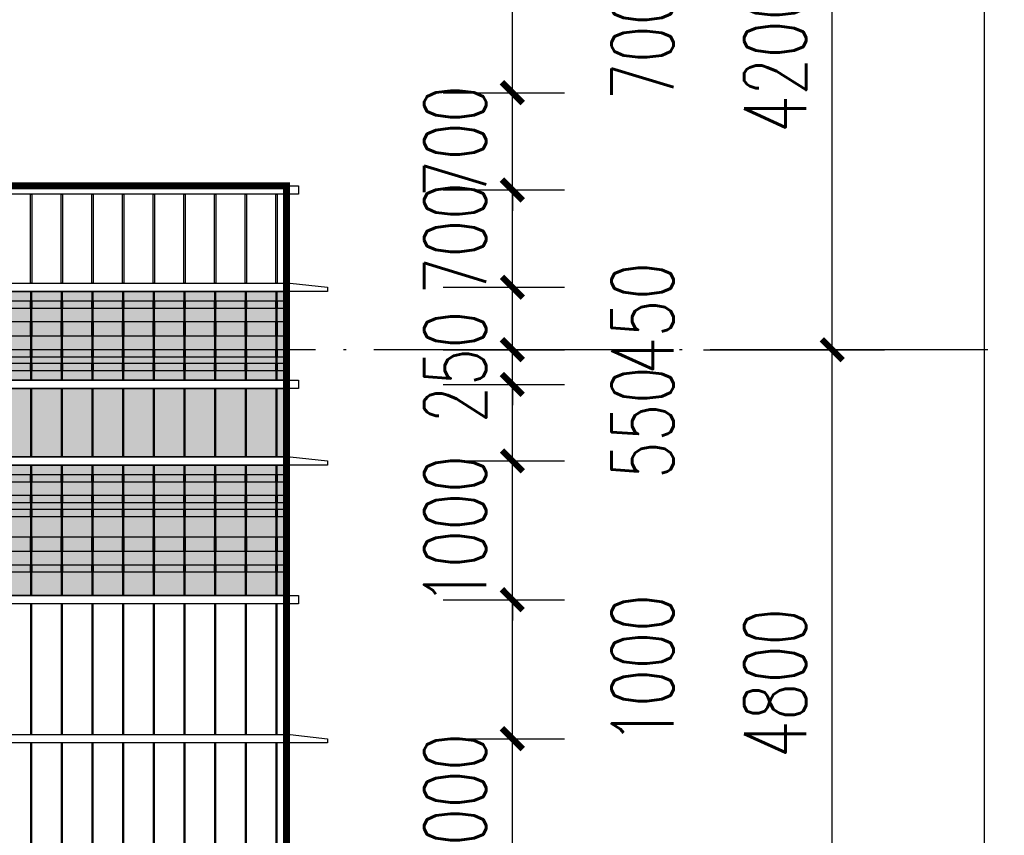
# Model space of a CAD drawing. Header units: millimetres. Extents: x 708158 to 1984082, y -168213 to -53.
# Tile 209 of 220: x 1063620 to 1070709, y -79552 to -73681. Entities that reach past the tile are written whole.
import ezdxf

# ---------------------------------------------------------------- set-up
doc = ezdxf.new("R2010")
doc.units = ezdxf.units.MM
doc.header["$LTSCALE"] = 1000
doc.linetypes.add('DOTE', pattern=[2.42, 2, -0.2, 0.02, -0.2])
doc.layers.get('0').update_dxf_attribs({"color": 8})
for name, color, linetype in [('A-AXIS', 1, 'DOTE'), ('A-看线', 63, 'Continuous'), ('PUB_DIM', 3, 'Continuous'), ('WINDOW', 4, 'Continuous'), ('立面加粗', 5, 'Continuous'), ('立面填充线2 穿孔板', 105, 'Continuous'), ('立面窗户线', 21, 'Continuous')]:
    doc.layers.add(name, color=color, linetype=linetype)
doc.styles.add('_TCH_DIM_T3', font='SIMPLEX', dxfattribs={"width": 0.705882, "bigfont": 'GBCBIG'})
doc.dimstyles.new('_TCH_ARCH&&150', dxfattribs={"dimtxt": 446.25, "dimasz": 150, "dimexe": 375, "dimexo": 450, "dimgap": 189.375, "dimtad": 1, "dimdec": 0, "dimzin": 0, "dimdsep": 46, "dimtxsty": '_TCH_DIM_T3', "dimblk": 'ARCHTICK', "dimcen": 0.09, "dimclrt": 7, "dimazin": 2, "dimtfac": 1, "dimtdec": 0, "dimtix": 1, "dimtmove": 2, "dimatfit": 3, "dimfxl": 1, "dimtolj": 1, "dimtzin": 0, "dimarcsym": 0})

# ---------------------------------------------------------------- blocks, each defined once
blk = doc.blocks.new('A$C694E0BA4')
at = {"layer": 'A-看线'}
for points in [[(180.7, -130), (5, -130), (5, -180), (180.7, -180)], [(401.5, -130), (190.7, -130), (190.7, -180), (401.5, -180)], [(622.3, -130), (411.5, -130), (411.5, -180), (622.3, -180)], [(843.2, -130), (632.3, -130), (632.3, -180), (843.2, -180)], [(1064, -130), (853.2, -130), (853.2, -180), (1064, -180)], [(1284.8, -130), (1074, -130), (1074, -180), (1284.8, -180)], [(1505.7, -130), (1294.8, -130), (1294.8, -180), (1505.7, -180)], [(1726.5, -130), (1515.7, -130), (1515.7, -180), (1726.5, -180)], [(1947.3, -130), (1736.5, -130), (1736.5, -180), (1947.3, -180)], [(2168.2, -130), (1957.3, -130), (1957.3, -180), (2168.2, -180)], [(2389, -130), (2178.2, -130), (2178.2, -180), (2389, -180)], [(2610.6, -130), (2399, -130), (2399, -180), (2610.6, -180)], [(2678.2, -130), (2620.6, -130), (2620.6, -180), (2678.2, -180)], [(180.7, -280), (5, -280), (5, -380), (180.7, -380)], [(401.5, -280), (190.7, -280), (190.7, -380), (401.5, -380)], [(622.3, -280), (411.5, -280), (411.5, -380), (622.3, -380)], [(843.2, -280), (632.3, -280), (632.3, -380), (843.2, -380)], [(1064, -280), (853.2, -280), (853.2, -380), (1064, -380)], [(1284.8, -280), (1074, -280), (1074, -380), (1284.8, -380)], [(1505.7, -280), (1294.8, -280), (1294.8, -380), (1505.7, -380)], [(1726.5, -280), (1515.7, -280), (1515.7, -380), (1726.5, -380)], [(1947.3, -280), (1736.5, -280), (1736.5, -380), (1947.3, -380)], [(2168.2, -280), (1957.3, -280), (1957.3, -380), (2168.2, -380)], [(2389, -280), (2178.2, -280), (2178.2, -380), (2389, -380)], [(2610.6, -280), (2399, -280), (2399, -380), (2610.6, -380)], [(2678.2, -280), (2620.6, -280), (2620.6, -380), (2678.2, -380)], [(180.7, -480), (5, -480), (5, -530), (180.7, -530)], [(401.5, -480), (190.7, -480), (190.7, -530), (401.5, -530)], [(622.3, -480), (411.5, -480), (411.5, -530), (622.3, -530)], [(843.2, -480), (632.3, -480), (632.3, -530), (843.2, -530)], [(1064, -480), (853.2, -480), (853.2, -530), (1064, -530)], [(1284.8, -480), (1074, -480), (1074, -530), (1284.8, -530)], [(1505.7, -480), (1294.8, -480), (1294.8, -530), (1505.7, -530)], [(1726.5, -480), (1515.7, -480), (1515.7, -530), (1726.5, -530)], [(1947.3, -480), (1736.5, -480), (1736.5, -530), (1947.3, -530)], [(2168.2, -480), (1957.3, -480), (1957.3, -530), (2168.2, -530)], [(2389, -480), (2178.2, -480), (2178.2, -530), (2389, -530)], [(2610.6, -480), (2399, -480), (2399, -530), (2610.6, -530)], [(2678.2, -480), (2620.6, -480), (2620.6, -530), (2678.2, -530)], [(180.7, -580), (5, -580), (5, -630), (180.7, -630)], [(401.5, -580), (190.7, -580), (190.7, -630), (401.5, -630)], [(622.3, -580), (411.5, -580), (411.5, -630), (622.3, -630)], [(843.2, -580), (632.3, -580), (632.3, -630), (843.2, -630)], [(1064, -580), (853.2, -580), (853.2, -630), (1064, -630)], [(1284.8, -580), (1074, -580), (1074, -630), (1284.8, -630)], [(1505.7, -580), (1294.8, -580), (1294.8, -630), (1505.7, -630)], [(1726.5, -580), (1515.7, -580), (1515.7, -630), (1726.5, -630)], [(1947.3, -580), (1736.5, -580), (1736.5, -630), (1947.3, -630)], [(2168.2, -580), (1957.3, -580), (1957.3, -630), (2168.2, -630)], [(2389, -580), (2178.2, -580), (2178.2, -630), (2389, -630)], [(2610.6, -580), (2399, -580), (2399, -630), (2610.6, -630)], [(2678.2, -580), (2620.6, -580), (2620.6, -630), (2678.2, -630)], [(180.7, -1380), (5, -1380), (5, -1430), (180.7, -1430)], [(401.5, -1380), (190.7, -1380), (190.7, -1430), (401.5, -1430)], [(622.3, -1380), (411.5, -1380), (411.5, -1430), (622.3, -1430)], [(843.2, -1380), (632.3, -1380), (632.3, -1430), (843.2, -1430)], [(1064, -1380), (853.2, -1380), (853.2, -1430), (1064, -1430)], [(1284.8, -1380), (1074, -1380), (1074, -1430), (1284.8, -1430)], [(1505.7, -1380), (1294.8, -1380), (1294.8, -1430), (1505.7, -1430)], [(1726.5, -1380), (1515.7, -1380), (1515.7, -1430), (1726.5, -1430)], [(1947.3, -1380), (1736.5, -1380), (1736.5, -1430), (1947.3, -1430)], [(2168.2, -1380), (1957.3, -1380), (1957.3, -1430), (2168.2, -1430)], [(2389, -1380), (2178.2, -1380), (2178.2, -1430), (2389, -1430)], [(2610.6, -1380), (2399, -1380), (2399, -1430), (2610.6, -1430)], [(2678.2, -1380), (2620.6, -1380), (2620.6, -1430), (2678.2, -1430)], [(180.7, -1530), (5, -1530), (5, -1580), (180.7, -1580)], [(401.5, -1530), (190.7, -1530), (190.7, -1580), (401.5, -1580)], [(622.3, -1530), (411.5, -1530), (411.5, -1580), (622.3, -1580)], [(843.2, -1530), (632.3, -1530), (632.3, -1580), (843.2, -1580)], [(1064, -1530), (853.2, -1530), (853.2, -1580), (1064, -1580)], [(1284.8, -1530), (1074, -1530), (1074, -1580), (1284.8, -1580)], [(1505.7, -1530), (1294.8, -1530), (1294.8, -1580), (1505.7, -1580)], [(1726.5, -1530), (1515.7, -1530), (1515.7, -1580), (1726.5, -1580)], [(1947.3, -1530), (1736.5, -1530), (1736.5, -1580), (1947.3, -1580)], [(2168.2, -1530), (1957.3, -1530), (1957.3, -1580), (2168.2, -1580)], [(2389, -1530), (2178.2, -1530), (2178.2, -1580), (2389, -1580)], [(2610.6, -1530), (2399, -1530), (2399, -1580), (2610.6, -1580)], [(2678.2, -1530), (2620.6, -1530), (2620.6, -1580), (2678.2, -1580)], [(180.7, -1630), (5, -1630), (5, -1680), (180.7, -1680)], [(401.5, -1630), (190.7, -1630), (190.7, -1680), (401.5, -1680)], [(622.3, -1630), (411.5, -1630), (411.5, -1680), (622.3, -1680)], [(843.2, -1630), (632.3, -1630), (632.3, -1680), (843.2, -1680)], [(1064, -1630), (853.2, -1630), (853.2, -1680), (1064, -1680)], [(1284.8, -1630), (1074, -1630), (1074, -1680), (1284.8, -1680)], [(1505.7, -1630), (1294.8, -1630), (1294.8, -1680), (1505.7, -1680)], [(1726.5, -1630), (1515.7, -1630), (1515.7, -1680), (1726.5, -1680)], [(1947.3, -1630), (1736.5, -1630), (1736.5, -1680), (1947.3, -1680)], [(2168.2, -1630), (1957.3, -1630), (1957.3, -1680), (2168.2, -1680)], [(2389, -1630), (2178.2, -1630), (2178.2, -1680), (2389, -1680)], [(2610.6, -1630), (2399, -1630), (2399, -1680), (2610.6, -1680)], [(2678.2, -1630), (2620.6, -1630), (2620.6, -1680), (2678.2, -1680)], [(180.7, -1830), (5, -1830), (5, -1930), (180.7, -1930)], [(401.5, -1830), (190.7, -1830), (190.7, -1930), (401.5, -1930)], [(622.3, -1830), (411.5, -1830), (411.5, -1930), (622.3, -1930)], [(843.2, -1830), (632.3, -1830), (632.3, -1930), (843.2, -1930)], [(1064, -1830), (853.2, -1830), (853.2, -1930), (1064, -1930)], [(1284.8, -1830), (1074, -1830), (1074, -1930), (1284.8, -1930)], [(1505.7, -1830), (1294.8, -1830), (1294.8, -1930), (1505.7, -1930)], [(1726.5, -1830), (1515.7, -1830), (1515.7, -1930), (1726.5, -1930)], [(1947.3, -1830), (1736.5, -1830), (1736.5, -1930), (1947.3, -1930)], [(2168.2, -1830), (1957.3, -1830), (1957.3, -1930), (2168.2, -1930)], [(2389, -1830), (2178.2, -1830), (2178.2, -1930), (2389, -1930)], [(2610.6, -1830), (2399, -1830), (2399, -1930), (2610.6, -1930)], [(2678.2, -1830), (2620.6, -1830), (2620.6, -1930), (2678.2, -1930)], [(180.7, -2030), (5, -2030), (5, -2080), (180.7, -2080)], [(401.5, -2030), (190.7, -2030), (190.7, -2080), (401.5, -2080)], [(622.3, -2030), (411.5, -2030), (411.5, -2080), (622.3, -2080)], [(843.2, -2030), (632.3, -2030), (632.3, -2080), (843.2, -2080)], [(1064, -2030), (853.2, -2030), (853.2, -2080), (1064, -2080)], [(1284.8, -2030), (1074, -2030), (1074, -2080), (1284.8, -2080)], [(1505.7, -2030), (1294.8, -2030), (1294.8, -2080), (1505.7, -2080)], [(1726.5, -2030), (1515.7, -2030), (1515.7, -2080), (1726.5, -2080)], [(1947.3, -2030), (1736.5, -2030), (1736.5, -2080), (1947.3, -2080)], [(2168.2, -2030), (1957.3, -2030), (1957.3, -2080), (2168.2, -2080)], [(2389, -2030), (2178.2, -2030), (2178.2, -2080), (2389, -2080)], [(2610.6, -2030), (2399, -2030), (2399, -2080), (2610.6, -2080)], [(2678.2, -2030), (2620.6, -2030), (2620.6, -2080), (2678.2, -2080)]]:
    blk.add_lwpolyline(points, close=True, dxfattribs=at)
at = {"layer": 'WINDOW'}
for points in [[(190.7, -60), (180.7, -60), (180.7, -700), (190.7, -700)], [(411.5, -60), (401.5, -60), (401.5, -700), (411.5, -700)], [(632.3, -60), (622.3, -60), (622.3, -700), (632.3, -700)], [(853.2, -60), (843.2, -60), (843.2, -700), (853.2, -700)], [(1074, -60), (1064, -60), (1064, -700), (1074, -700)], [(1294.8, -60), (1284.8, -60), (1284.8, -700), (1294.8, -700)], [(1515.7, -60), (1505.7, -60), (1505.7, -700), (1515.7, -700)], [(1736.5, -60), (1726.5, -60), (1726.5, -700), (1736.5, -700)], [(1957.3, -60), (1947.3, -60), (1947.3, -700), (1957.3, -700)], [(2178.2, -60), (2168.2, -60), (2168.2, -700), (2178.2, -700)], [(2399, -60), (2389, -60), (2389, -700), (2399, -700)], [(2620.6, -60), (2610.6, -60), (2610.6, -700), (2620.6, -700)], [(2688.2, -60), (2678.2, -60), (2678.2, -700), (2688.2, -700)], [(190.7, -760), (180.7, -760), (180.7, -1250), (190.7, -1250)], [(411.5, -760), (401.5, -760), (401.5, -1250), (411.5, -1250)], [(632.3, -760), (622.3, -760), (622.3, -1250), (632.3, -1250)], [(853.2, -760), (843.2, -760), (843.2, -1250), (853.2, -1250)], [(1074, -760), (1064, -760), (1064, -1250), (1074, -1250)], [(1294.8, -760), (1284.8, -760), (1284.8, -1250), (1294.8, -1250)], [(1515.7, -760), (1505.7, -760), (1505.7, -1250), (1515.7, -1250)], [(1736.5, -760), (1726.5, -760), (1726.5, -1250), (1736.5, -1250)], [(1957.3, -760), (1947.3, -760), (1947.3, -1250), (1957.3, -1250)], [(2178.2, -760), (2168.2, -760), (2168.2, -1250), (2178.2, -1250)], [(2399, -760), (2389, -760), (2389, -1250), (2399, -1250)], [(2620.6, -760), (2610.6, -760), (2610.6, -1250), (2620.6, -1250)], [(2688.2, -760), (2678.2, -760), (2678.2, -1250), (2688.2, -1250)], [(190.7, -1310), (180.7, -1310), (180.7, -2250), (190.7, -2250)], [(411.5, -1310), (401.5, -1310), (401.5, -2250), (411.5, -2250)], [(632.3, -1310), (622.3, -1310), (622.3, -2250), (632.3, -2250)], [(853.2, -1310), (843.2, -1310), (843.2, -2250), (853.2, -2250)], [(1074, -1310), (1064, -1310), (1064, -2250), (1074, -2250)], [(1294.8, -1310), (1284.8, -1310), (1284.8, -2250), (1294.8, -2250)], [(1515.7, -1310), (1505.7, -1310), (1505.7, -2250), (1515.7, -2250)], [(1736.5, -1310), (1726.5, -1310), (1726.5, -2250), (1736.5, -2250)], [(1957.3, -1310), (1947.3, -1310), (1947.3, -2250), (1957.3, -2250)], [(2178.2, -1310), (2168.2, -1310), (2168.2, -2250), (2178.2, -2250)], [(2399, -1310), (2389, -1310), (2389, -2250), (2399, -2250)], [(2620.6, -1310), (2610.6, -1310), (2610.6, -2250), (2620.6, -2250)], [(2688.2, -1310), (2678.2, -1310), (2678.2, -2250), (2688.2, -2250)], [(190.7, -2310), (180.7, -2310), (180.7, -3250), (190.7, -3250)], [(411.5, -2310), (401.5, -2310), (401.5, -3250), (411.5, -3250)], [(632.3, -2310), (622.3, -2310), (622.3, -3250), (632.3, -3250)], [(853.2, -2310), (843.2, -2310), (843.2, -3250), (853.2, -3250)], [(1074, -2310), (1064, -2310), (1064, -3250), (1074, -3250)], [(1294.8, -2310), (1284.8, -2310), (1284.8, -3250), (1294.8, -3250)], [(1515.7, -2310), (1505.7, -2310), (1505.7, -3250), (1515.7, -3250)], [(1736.5, -2310), (1726.5, -2310), (1726.5, -3250), (1736.5, -3250)], [(1957.3, -2310), (1947.3, -2310), (1947.3, -3250), (1957.3, -3250)], [(2178.2, -2310), (2168.2, -2310), (2168.2, -3250), (2178.2, -3250)], [(2399, -2310), (2389, -2310), (2389, -3250), (2399, -3250)], [(2620.6, -2310), (2610.6, -2310), (2610.6, -3250), (2620.6, -3250)], [(2688.2, -2310), (2678.2, -2310), (2678.2, -3250), (2688.2, -3250)], [(190.7, -3310), (180.7, -3310), (180.7, -4250), (190.7, -4250)], [(411.5, -3310), (401.5, -3310), (401.5, -4250), (411.5, -4250)], [(632.3, -3310), (622.3, -3310), (622.3, -4250), (632.3, -4250)], [(853.2, -3310), (843.2, -3310), (843.2, -4250), (853.2, -4250)], [(1074, -3310), (1064, -3310), (1064, -4250), (1074, -4250)], [(1294.8, -3310), (1284.8, -3310), (1284.8, -4250), (1294.8, -4250)], [(1515.7, -3310), (1505.7, -3310), (1505.7, -4250), (1515.7, -4250)], [(1736.5, -3310), (1726.5, -3310), (1726.5, -4250), (1736.5, -4250)], [(1957.3, -3310), (1947.3, -3310), (1947.3, -4250), (1957.3, -4250)], [(2178.2, -3310), (2168.2, -3310), (2168.2, -4250), (2178.2, -4250)], [(2399, -3310), (2389, -3310), (2389, -4250), (2399, -4250)], [(2620.6, -3310), (2610.6, -3310), (2610.6, -4250), (2620.6, -4250)], [(2688.2, -3310), (2678.2, -3310), (2678.2, -4250), (2688.2, -4250)], [(190.7, -4310), (180.7, -4310), (180.7, -4950), (190.7, -4950)], [(411.5, -4310), (401.5, -4310), (401.5, -4950), (411.5, -4950)], [(632.3, -4310), (622.3, -4310), (622.3, -4950), (632.3, -4950)], [(853.2, -4310), (843.2, -4310), (843.2, -4950), (853.2, -4950)], [(1074, -4310), (1064, -4310), (1064, -4950), (1074, -4950)], [(1294.8, -4310), (1284.8, -4310), (1284.8, -4950), (1294.8, -4950)], [(1515.7, -4310), (1505.7, -4310), (1505.7, -4950), (1515.7, -4950)], [(1736.5, -4310), (1726.5, -4310), (1726.5, -4950), (1736.5, -4950)], [(1957.3, -4310), (1947.3, -4310), (1947.3, -4950), (1957.3, -4950)], [(2178.2, -4310), (2168.2, -4310), (2168.2, -4950), (2178.2, -4950)], [(2399, -4310), (2389, -4310), (2389, -4950), (2399, -4950)], [(2620.6, -4310), (2610.6, -4310), (2610.6, -4950), (2620.6, -4950)], [(2688.2, -4310), (2678.2, -4310), (2678.2, -4950), (2688.2, -4950)]]:
    blk.add_lwpolyline(points, close=True, dxfattribs=at)
at = {"layer": '立面窗户线'}
for points in [[(0, 0), (2683.2, 0), (2713.2, 0), (2983.2, -30), (2983.2, -60), (2683.2, -60), (0, -60)], [(0, -700), (2683.2, -700), (2773.2, -700), (2773.2, -760), (2683.2, -760), (0, -760)], [(0, -1250), (2683.2, -1250), (2713.2, -1250), (2983.2, -1280), (2983.2, -1310), (2683.2, -1310), (0, -1310)], [(0, -2250), (2683.2, -2250), (2773.2, -2250), (2773.2, -2310), (2683.2, -2310), (0, -2310)], [(0, -3250), (2683.2, -3250), (2713.2, -3250), (2983.2, -3280), (2983.2, -3310), (2683.2, -3310), (0, -3310)], [(0, -4250), (2683.2, -4250), (2713.2, -4250), (2983.2, -4280), (2983.2, -4310), (2683.2, -4310), (0, -4310)], [(0, -4950), (2683.2, -4950), (2773.2, -4950), (2773.2, -5010), (2683.2, -5010), (0, -5010)]]:
    blk.add_lwpolyline(points, dxfattribs=at)
blk = doc.blocks.new('A$C748eb6d2')
at = {"layer": 'WINDOW'}
for points in [[(805, -60), (815, -60), (815, -700), (805, -700)], [(2905, -60), (2915, -60), (2915, -700), (2905, -700)], [(3555, -60), (3565, -60), (3565, -700), (3555, -700)], [(3961.5, -60), (3971.5, -60), (3971.5, -700), (3961.5, -700)], [(4182.3, -60), (4192.3, -60), (4192.3, -700), (4182.3, -700)], [(4403.2, -60), (4413.2, -60), (4413.2, -700), (4403.2, -700)], [(4624, -60), (4634, -60), (4634, -700), (4624, -700)], [(4844.8, -60), (4854.8, -60), (4854.8, -700), (4844.8, -700)], [(5065.7, -60), (5075.7, -60), (5075.7, -700), (5065.7, -700)], [(5286.5, -60), (5296.5, -60), (5296.5, -700), (5286.5, -700)], [(5507.3, -60), (5517.3, -60), (5517.3, -700), (5507.3, -700)], [(5728.2, -60), (5738.2, -60), (5738.2, -700), (5728.2, -700)], [(5949, -60), (5959, -60), (5959, -700), (5949, -700)], [(6170.6, -60), (6180.6, -60), (6180.6, -700), (6170.6, -700)], [(6238.2, -60), (6248.2, -60), (6248.2, -700), (6238.2, -700)]]:
    blk.add_lwpolyline(points, close=True, dxfattribs=at)
at = {"layer": '立面窗户线'}
for points in [[(-90, 0), (3560, 0), (3650, 0), (3650, -60), (3560, -60), (-90, -60)], [(3560, 0), (6243.2, 0), (6333.2, 0), (6333.2, -60), (6243.2, -60), (3560, -60)]]:
    blk.add_lwpolyline(points, dxfattribs=at)
blk = doc.blocks.new('A$C86bb16c2')
at = {"layer": '立面填充线2 穿孔板'}
for points in [[(305, -30), (30028.2, -30), (30028.2, -670), (305, -670)], [(305, -730), (30038.2, -730), (30038.2, -1220), (305, -1220)], [(305, -1280), (30028.2, -1280), (30028.2, -2220), (305, -2220)]]:
    blk.add_hatch(color=256, dxfattribs=at).paths.add_polyline_path(points)
at = {"layer": 'A-看线'}
for points in [[(305, -30), (30028.2, -30), (30028.2, -670), (305, -670)], [(305, -730), (30038.2, -730), (30038.2, -1220), (305, -1220)], [(305, -1280), (30028.2, -1280), (30028.2, -2220), (305, -2220)]]:
    blk.add_lwpolyline(points, close=True, dxfattribs=at)
for name, p in [('A$C748eb6d2', (23790, 730)), ('A$C694E0BA4', (27350, 30))]:
    blk.add_blockref(name, p)
blk = doc.blocks.new('_ArchTick')
at = {"color": 0, "linetype": 'ByBlock', "const_width": 0.3}
blk.add_lwpolyline([(-0.5, -0.5), (0.5, 0.5)], dxfattribs=at)
blk = doc.blocks.new('*D271')
at = {"layer": 'Defpoints', "color": 0, "transparency": 16777216}
for p in [(1066219.5, -78856.7), (1067167.2, -78856.7), (1066219.5, -79856.7)]:
    blk.add_point(p, dxfattribs=at)
at = {"layer": 'PUB_DIM', "color": 0, "lineweight": -2, "transparency": 16777216}
for p, q in [((1067167.2, -78856.7), (1067167.2, -78706.7)), ((1066669.5, -78856.7), (1067542.2, -78856.7)), ((1067167.2, -79856.7), (1067167.2, -78856.7)), ((1066669.5, -79856.7), (1067542.2, -79856.7)), ((1067167.2, -79856.7), (1067167.2, -80006.7))]:
    blk.add_line(p, q, dxfattribs=at)
at = {"layer": 'PUB_DIM', "color": 0, "lineweight": -2, "transparency": 16777216, "xscale": 150, "yscale": 150, "zscale": 150}
for p, rotation in [((1067167.2, -78856.7), 270), ((1067167.2, -79856.7), 90)]:
    blk.add_blockref('_ArchTick', p, dxfattribs=dict(at, rotation=rotation))
at = {"layer": 'PUB_DIM', "color": 7, "transparency": 16777216, "insert": (1066754.7, -79356.7), "char_height": 446.25, "attachment_point": 5, "rotation": 90, "style": '_TCH_DIM_T3'}
blk.add_mtext('\\A1;1000', dxfattribs=at)
blk = doc.blocks.new('*D272')
at = {"layer": 'Defpoints', "color": 0, "transparency": 16777216}
for p in [(1066219.5, -77856.7), (1067167.2, -77856.7), (1066219.5, -78856.7)]:
    blk.add_point(p, dxfattribs=at)
at = {"layer": 'PUB_DIM', "color": 0, "lineweight": -2, "transparency": 16777216}
for p, q in [((1066669.5, -77856.7), (1067542.2, -77856.7)), ((1067167.2, -78856.7), (1067167.2, -77856.7)), ((1066669.5, -78856.7), (1067542.2, -78856.7))]:
    blk.add_line(p, q, dxfattribs=at)
at = {"layer": 'PUB_DIM', "color": 0, "lineweight": -2, "transparency": 16777216, "xscale": 150, "yscale": 150, "zscale": 150}
for p, rotation in [((1067167.2, -77856.7), 90), ((1067167.2, -78856.7), 270)]:
    blk.add_blockref('_ArchTick', p, dxfattribs=dict(at, rotation=rotation))
at = {"layer": 'PUB_DIM', "color": 7, "transparency": 16777216, "insert": (1068104.7, -78356.7), "char_height": 446.25, "attachment_point": 5, "rotation": 90, "style": '_TCH_DIM_T3'}
blk.add_mtext('\\A1;1000', dxfattribs=at)
blk = doc.blocks.new('*D273')
at = {"layer": 'Defpoints', "color": 0, "transparency": 16777216}
for p in [(1066219.5, -76856.7), (1067167.2, -76856.7), (1066219.5, -77856.7)]:
    blk.add_point(p, dxfattribs=at)
at = {"layer": 'PUB_DIM', "color": 0, "lineweight": -2, "transparency": 16777216}
for p, q in [((1067167.2, -76856.7), (1067167.2, -76706.7)), ((1066669.5, -76856.7), (1067542.2, -76856.7)), ((1067167.2, -77856.7), (1067167.2, -76856.7)), ((1066669.5, -77856.7), (1067542.2, -77856.7)), ((1067167.2, -77856.7), (1067167.2, -78006.7))]:
    blk.add_line(p, q, dxfattribs=at)
at = {"layer": 'PUB_DIM', "color": 0, "lineweight": -2, "transparency": 16777216, "xscale": 150, "yscale": 150, "zscale": 150}
for p, rotation in [((1067167.2, -76856.7), 270), ((1067167.2, -77856.7), 90)]:
    blk.add_blockref('_ArchTick', p, dxfattribs=dict(at, rotation=rotation))
at = {"layer": 'PUB_DIM', "color": 7, "transparency": 16777216, "insert": (1066754.7, -77356.7), "char_height": 446.25, "attachment_point": 5, "rotation": 90, "style": '_TCH_DIM_T3'}
blk.add_mtext('\\A1;1000', dxfattribs=at)
blk = doc.blocks.new('*D274')
at = {"layer": 'Defpoints', "color": 0, "transparency": 16777216}
for p in [(1066219.5, -76306.7), (1067167.2, -76306.7), (1066219.5, -76856.7)]:
    blk.add_point(p, dxfattribs=at)
at = {"layer": 'PUB_DIM', "color": 0, "lineweight": -2, "transparency": 16777216}
for p, q in [((1066669.5, -76306.7), (1067542.2, -76306.7)), ((1067167.2, -76856.7), (1067167.2, -76306.7)), ((1066669.5, -76856.7), (1067542.2, -76856.7))]:
    blk.add_line(p, q, dxfattribs=at)
at = {"layer": 'PUB_DIM', "color": 0, "lineweight": -2, "transparency": 16777216, "xscale": 150, "yscale": 150, "zscale": 150}
for p, rotation in [((1067167.2, -76306.7), 90), ((1067167.2, -76856.7), 270)]:
    blk.add_blockref('_ArchTick', p, dxfattribs=dict(at, rotation=rotation))
at = {"layer": 'PUB_DIM', "color": 7, "transparency": 16777216, "insert": (1068104.7, -76581.7), "char_height": 446.25, "attachment_point": 5, "rotation": 90, "style": '_TCH_DIM_T3'}
blk.add_mtext('\\A1;550', dxfattribs=at)
blk = doc.blocks.new('*D275')
at = {"layer": 'Defpoints', "color": 0, "transparency": 16777216}
for p in [(1066219.5, -76056.7), (1067167.2, -76056.7), (1066219.5, -76306.7)]:
    blk.add_point(p, dxfattribs=at)
at = {"layer": 'PUB_DIM', "color": 0, "lineweight": -2, "transparency": 16777216}
for p, q in [((1067167.2, -76056.7), (1067167.2, -75906.7)), ((1066669.5, -76056.7), (1067542.2, -76056.7)), ((1067167.2, -76306.7), (1067167.2, -76056.7)), ((1066669.5, -76306.7), (1067542.2, -76306.7)), ((1067167.2, -76306.7), (1067167.2, -76456.7))]:
    blk.add_line(p, q, dxfattribs=at)
at = {"layer": 'PUB_DIM', "color": 0, "lineweight": -2, "transparency": 16777216, "xscale": 150, "yscale": 150, "zscale": 150}
for p, rotation in [((1067167.2, -76056.7), 270), ((1067167.2, -76306.7), 90)]:
    blk.add_blockref('_ArchTick', p, dxfattribs=dict(at, rotation=rotation))
at = {"layer": 'PUB_DIM', "color": 7, "transparency": 16777216, "insert": (1066754.7, -76181.7), "char_height": 446.25, "attachment_point": 5, "rotation": 90, "style": '_TCH_DIM_T3'}
blk.add_mtext('\\A1;250', dxfattribs=at)
blk = doc.blocks.new('*D276')
at = {"layer": 'Defpoints', "color": 0, "transparency": 16777216}
for p in [(1066219.5, -75606.7), (1067167.2, -75606.7), (1066219.5, -76056.7)]:
    blk.add_point(p, dxfattribs=at)
at = {"layer": 'PUB_DIM', "color": 0, "lineweight": -2, "transparency": 16777216}
for p, q in [((1066669.5, -75606.7), (1067542.2, -75606.7)), ((1067167.2, -76056.7), (1067167.2, -75606.7)), ((1066669.5, -76056.7), (1067542.2, -76056.7))]:
    blk.add_line(p, q, dxfattribs=at)
at = {"layer": 'PUB_DIM', "color": 0, "lineweight": -2, "transparency": 16777216, "xscale": 150, "yscale": 150, "zscale": 150}
for p, rotation in [((1067167.2, -75606.7), 90), ((1067167.2, -76056.7), 270)]:
    blk.add_blockref('_ArchTick', p, dxfattribs=dict(at, rotation=rotation))
at = {"layer": 'PUB_DIM', "color": 7, "transparency": 16777216, "insert": (1068104.7, -75831.7), "char_height": 446.25, "attachment_point": 5, "rotation": 90, "style": '_TCH_DIM_T3'}
blk.add_mtext('\\A1;450', dxfattribs=at)
blk = doc.blocks.new('*D277')
at = {"layer": 'Defpoints', "color": 0, "transparency": 16777216}
for p in [(1066219.5, -74906.7), (1067167.2, -74906.7), (1066219.5, -75606.7)]:
    blk.add_point(p, dxfattribs=at)
at = {"layer": 'PUB_DIM', "color": 0, "lineweight": -2, "transparency": 16777216}
for p, q in [((1066669.5, -74906.7), (1067542.2, -74906.7)), ((1067167.2, -75606.7), (1067167.2, -74906.7)), ((1066669.5, -75606.7), (1067542.2, -75606.7))]:
    blk.add_line(p, q, dxfattribs=at)
at = {"layer": 'PUB_DIM', "color": 0, "lineweight": -2, "transparency": 16777216, "xscale": 150, "yscale": 150, "zscale": 150}
for p, rotation in [((1067167.2, -74906.7), 90), ((1067167.2, -75606.7), 270)]:
    blk.add_blockref('_ArchTick', p, dxfattribs=dict(at, rotation=rotation))
at = {"layer": 'PUB_DIM', "color": 7, "transparency": 16777216, "insert": (1066754.7, -75256.7), "char_height": 446.25, "attachment_point": 5, "rotation": 90, "style": '_TCH_DIM_T3'}
blk.add_mtext('\\A1;700', dxfattribs=at)
blk = doc.blocks.new('*D278')
at = {"layer": 'Defpoints', "color": 0, "transparency": 16777216}
for p in [(1066219.5, -74206.7), (1067167.2, -74206.7), (1066219.5, -74906.7)]:
    blk.add_point(p, dxfattribs=at)
at = {"layer": 'PUB_DIM', "color": 0, "lineweight": -2, "transparency": 16777216}
for p, q in [((1067167.2, -74206.7), (1067167.2, -74056.7)), ((1066669.5, -74206.7), (1067542.2, -74206.7)), ((1067167.2, -74906.7), (1067167.2, -74206.7)), ((1066669.5, -74906.7), (1067542.2, -74906.7)), ((1067167.2, -74906.7), (1067167.2, -75056.7))]:
    blk.add_line(p, q, dxfattribs=at)
at = {"layer": 'PUB_DIM', "color": 0, "lineweight": -2, "transparency": 16777216, "xscale": 150, "yscale": 150, "zscale": 150}
for p, rotation in [((1067167.2, -74206.7), 270), ((1067167.2, -74906.7), 90)]:
    blk.add_blockref('_ArchTick', p, dxfattribs=dict(at, rotation=rotation))
at = {"layer": 'PUB_DIM', "color": 7, "transparency": 16777216, "insert": (1066754.7, -74556.7), "char_height": 446.25, "attachment_point": 5, "rotation": 90, "style": '_TCH_DIM_T3'}
blk.add_mtext('\\A1;700', dxfattribs=at)
blk = doc.blocks.new('*D279')
at = {"layer": 'Defpoints', "color": 0, "transparency": 16777216}
for p in [(1066219.5, -73506.7), (1067167.2, -73506.7), (1066219.5, -74206.7)]:
    blk.add_point(p, dxfattribs=at)
at = {"layer": 'PUB_DIM', "color": 0, "lineweight": -2, "transparency": 16777216}
for p, q in [((1066669.5, -73506.7), (1067542.2, -73506.7)), ((1067167.2, -74206.7), (1067167.2, -73506.7)), ((1066669.5, -74206.7), (1067542.2, -74206.7))]:
    blk.add_line(p, q, dxfattribs=at)
at = {"layer": 'PUB_DIM', "color": 0, "lineweight": -2, "transparency": 16777216, "xscale": 150, "yscale": 150, "zscale": 150}
for p, rotation in [((1067167.2, -73506.7), 90), ((1067167.2, -74206.7), 270)]:
    blk.add_blockref('_ArchTick', p, dxfattribs=dict(at, rotation=rotation))
at = {"layer": 'PUB_DIM', "color": 7, "transparency": 16777216, "insert": (1068104.7, -73856.7), "char_height": 446.25, "attachment_point": 5, "rotation": 90, "style": '_TCH_DIM_T3'}
blk.add_mtext('\\A1;700', dxfattribs=at)
blk = doc.blocks.new('*D755')
at = {"layer": 'Defpoints', "color": 0, "transparency": 16777216}
for p in [(1068094.2, -37656.7), (1070567.3, -37656.7), (1068094.2, -85956.7)]:
    blk.add_point(p, dxfattribs=at)
at = {"layer": 'PUB_DIM', "color": 0, "lineweight": -2, "transparency": 16777216}
for p, q in [((1068544.2, -37656.7), (1070942.3, -37656.7)), ((1070567.3, -85956.7), (1070567.3, -37656.7)), ((1068544.2, -85956.7), (1070942.3, -85956.7))]:
    blk.add_line(p, q, dxfattribs=at)
at = {"layer": 'PUB_DIM', "color": 0, "lineweight": -2, "transparency": 16777216, "xscale": 150, "yscale": 150, "zscale": 150}
for p, rotation in [((1070567.3, -37656.7), 90), ((1070567.3, -85956.7), 270)]:
    blk.add_blockref('_ArchTick', p, dxfattribs=dict(at, rotation=rotation))
at = {"layer": 'PUB_DIM', "color": 7, "transparency": 16777216, "insert": (1070154.8, -61806.7), "char_height": 446.25, "attachment_point": 5, "rotation": 90, "style": '_TCH_DIM_T3'}
blk.add_mtext('\\A1;48300', dxfattribs=at)
blk = doc.blocks.new('*D757')
at = {"layer": 'Defpoints', "color": 0, "transparency": 16777216}
for p in [(1068094.2, -76056.7), (1069470.9, -76056.7), (1068094.2, -80856.7)]:
    blk.add_point(p, dxfattribs=at)
at = {"layer": 'PUB_DIM', "color": 0, "lineweight": -2, "transparency": 16777216}
for p, q in [((1068544.2, -76056.7), (1069845.9, -76056.7)), ((1069470.9, -80856.7), (1069470.9, -76056.7)), ((1068544.2, -80856.7), (1069845.9, -80856.7))]:
    blk.add_line(p, q, dxfattribs=at)
at = {"layer": 'PUB_DIM', "color": 0, "lineweight": -2, "transparency": 16777216, "xscale": 150, "yscale": 150, "zscale": 150}
for p, rotation in [((1069470.9, -76056.7), 90), ((1069470.9, -80856.7), 270)]:
    blk.add_blockref('_ArchTick', p, dxfattribs=dict(at, rotation=rotation))
at = {"layer": 'PUB_DIM', "color": 7, "transparency": 16777216, "insert": (1069058.4, -78456.7), "char_height": 446.25, "attachment_point": 5, "rotation": 90, "style": '_TCH_DIM_T3'}
blk.add_mtext('\\A1;4800', dxfattribs=at)
blk = doc.blocks.new('*D758')
at = {"layer": 'Defpoints', "color": 0, "transparency": 16777216}
for p in [(1068094.2, -71856.7), (1069470.9, -71856.7), (1068094.2, -76056.7)]:
    blk.add_point(p, dxfattribs=at)
at = {"layer": 'PUB_DIM', "color": 0, "lineweight": -2, "transparency": 16777216}
for p, q in [((1068544.2, -71856.7), (1069845.9, -71856.7)), ((1069470.9, -76056.7), (1069470.9, -71856.7)), ((1068544.2, -76056.7), (1069845.9, -76056.7))]:
    blk.add_line(p, q, dxfattribs=at)
at = {"layer": 'PUB_DIM', "color": 0, "lineweight": -2, "transparency": 16777216, "xscale": 150, "yscale": 150, "zscale": 150}
for p, rotation in [((1069470.9, -71856.7), 90), ((1069470.9, -76056.7), 270)]:
    blk.add_blockref('_ArchTick', p, dxfattribs=dict(at, rotation=rotation))
at = {"layer": 'PUB_DIM', "color": 7, "transparency": 16777216, "insert": (1069058.4, -73956.7), "char_height": 446.25, "attachment_point": 5, "rotation": 90, "style": '_TCH_DIM_T3'}
blk.add_mtext('\\A1;4200', dxfattribs=at)

msp = doc.modelspace()

# ---------------------------------------------------------------- linework, layer by layer
at = {"layer": 'A-AXIS'}
msp.add_line((1070590.5, -76056.7), (1028603.6, -76056.7), dxfattribs=at)
at = {"layer": '立面加粗', "const_width": 50}
msp.add_lwpolyline([(1059208.6, -62976.7), (1059208.6, -74876.7), (1065541.8, -74876.7), (1065541.8, -86106.7)], dxfattribs=at)

# ---------------------------------------------------------------- block references
msp.add_blockref('A$C86bb16c2', (1035503.6, -75606.7))

# ---------------------------------------------------------------- dimensions: what is measured, and where the dimension line sits
at = {"layer": 'PUB_DIM'}
for p1, p2, distance, picture, middle in [((1068094.2, -85956.7), (1068094.2, -37656.7), -2473.1, '*D755', (1070154.8, -61806.7)), ((1068094.2, -76056.7), (1068094.2, -71856.7), -1376.7, '*D758', (1069058.4, -73956.7)), ((1066219.5, -74906.7), (1066219.5, -74206.7), -947.8, '*D278', (1066754.7, -74556.7)), ((1066219.5, -76306.7), (1066219.5, -76056.7), -947.8, '*D275', (1066754.7, -76181.7)), ((1068094.2, -80856.7), (1068094.2, -76056.7), -1376.7, '*D757', (1069058.4, -78456.7)), ((1066219.5, -77856.7), (1066219.5, -76856.7), -947.8, '*D273', (1066754.7, -77356.7)), ((1066219.5, -79856.7), (1066219.5, -78856.7), -947.8, '*D271', (1066754.7, -79356.7))]:
    dim = msp.add_aligned_dim(p1=p1, p2=p2, distance=distance, dimstyle='_TCH_ARCH&&150', dxfattribs=at)
    dim.commit()
    dim.dimension.update_dxf_attribs({"geometry": picture, "text_midpoint": middle})
for base, p1, p2, picture, middle in [((1067167.2, -73506.7), (1066219.5, -74206.7), (1066219.5, -73506.7), '*D279', (1068104.7, -73856.7)), ((1067167.2, -74906.7), (1066219.5, -75606.7), (1066219.5, -74906.7), '*D277', (1066754.7, -75256.7)), ((1067167.2, -75606.7), (1066219.5, -76056.7), (1066219.5, -75606.7), '*D276', (1068104.7, -75831.7)), ((1067167.2, -76306.7), (1066219.5, -76856.7), (1066219.5, -76306.7), '*D274', (1068104.7, -76581.7)), ((1067167.2, -77856.7), (1066219.5, -78856.7), (1066219.5, -77856.7), '*D272', (1068104.7, -78356.7))]:
    dim = msp.add_linear_dim(base=base, p1=p1, p2=p2, angle=90, dimstyle='_TCH_ARCH&&150', dxfattribs=at)
    dim.commit()
    dim.dimension.update_dxf_attribs({"geometry": picture, "text_midpoint": middle, "dimtype": 129})

doc.saveas('drawing.dxf')
